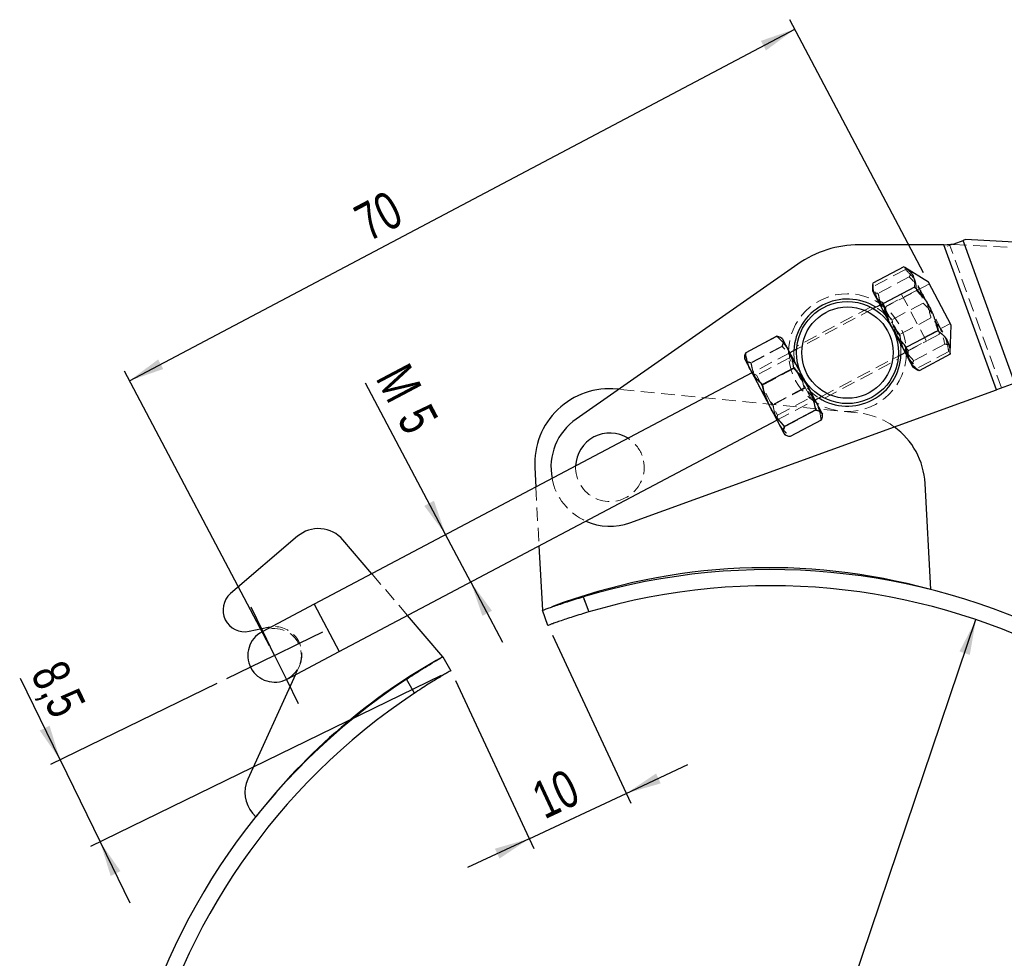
# Model space of a CAD drawing. Header units: millimetres. Extents: x 60 to 704, y 20 to 284.
# Tile 11 of 38: x 66 to 158, y 197 to 284. Entities that reach past the tile are written whole.
import ezdxf

# ---------------------------------------------------------------- set-up
doc = ezdxf.new("R2010")
doc.units = ezdxf.units.MM
doc.linetypes.add('HIDDEN', pattern=[1.905, 1.27, -0.635])
doc.layers.add('FORMATO', color=179, linetype='Continuous')
doc.styles.add('SLDTEXTSTYLE0', font='TXT', dxfattribs={"width": 0.75})
doc.dimstyles.new('SLDDIMSTYLE0', dxfattribs={"dimtxt": 3.5, "dimasz": 3.302, "dimexe": 0, "dimexo": 0.0625, "dimgap": 0.875, "dimtad": 1, "dimdec": 0, "dimrnd": 1e-09, "dimzin": 12, "dimdsep": 46, "dimtxsty": 'SLDTEXTSTYLE0', "dimsah": 1, "dimcen": 0.09, "dimadec": 0, "dimazin": 3, "dimtfac": 1, "dimtofl": 0, "dimtmove": 0, "dimatfit": 3, "dimfxl": 0, "dimfrac": 2, "dimtolj": 1, "dimtzin": 12, "dimarcsym": 0})
doc.dimstyles.new('SLDDIMSTYLE1', dxfattribs={"dimtxt": 3.5, "dimasz": 3.302, "dimexe": 0, "dimexo": 0.0625, "dimgap": 0.875, "dimtad": 1, "dimdec": 3, "dimrnd": 1e-09, "dimzin": 12, "dimdsep": 46, "dimtxsty": 'SLDTEXTSTYLE0', "dimsah": 1, "dimcen": 0, "dimadec": 0, "dimazin": 3, "dimtfac": 1, "dimtdec": 3, "dimtmove": 0, "dimatfit": 3, "dimfxl": 0, "dimfrac": 2, "dimtolj": 1, "dimtzin": 12, "dimarcsym": 0})
doc.dimstyles.new('SLDDIMSTYLE2', dxfattribs={"dimtxt": 3.5, "dimasz": 3.302, "dimexe": 0, "dimexo": 0.0625, "dimgap": 0.875, "dimtad": 1, "dimdec": 0, "dimrnd": 1e-09, "dimzin": 12, "dimdsep": 46, "dimtxsty": 'SLDTEXTSTYLE0', "dimsah": 1, "dimcen": 0.09, "dimadec": 0, "dimazin": 3, "dimtfac": 1, "dimtdec": 0, "dimtofl": 0, "dimtmove": 0, "dimatfit": 3, "dimfxl": 0, "dimfrac": 2, "dimtolj": 1, "dimtzin": 12, "dimarcsym": 0})
doc.dimstyles.new('SLDDIMSTYLE3', dxfattribs={"dimtxt": 3.5, "dimasz": 3.302, "dimexe": 0, "dimexo": 0.0625, "dimgap": 0.875, "dimtad": 1, "dimdec": 3, "dimrnd": 1e-09, "dimzin": 12, "dimdsep": 46, "dimtxsty": 'SLDTEXTSTYLE0', "dimsah": 1, "dimcen": 0.09, "dimadec": 0, "dimazin": 3, "dimtfac": 1, "dimtdec": 3, "dimtmove": 0, "dimatfit": 0, "dimfxl": 0, "dimfrac": 2, "dimtolj": 1, "dimtzin": 12, "dimarcsym": 0})
doc.dimstyles.new('SLDDIMSTYLE4', dxfattribs={"dimtxt": 3.5, "dimasz": 3.302, "dimexe": 0, "dimexo": 0.0625, "dimgap": 0.875, "dimtad": 1, "dimdec": 1, "dimrnd": 1e-09, "dimzin": 12, "dimdsep": 46, "dimtxsty": 'SLDTEXTSTYLE0', "dimsah": 1, "dimcen": 0.09, "dimadec": 0, "dimazin": 3, "dimtfac": 1, "dimtdec": 1, "dimtmove": 0, "dimatfit": 0, "dimfxl": 0, "dimfrac": 2, "dimtolj": 1, "dimtzin": 12, "dimarcsym": 0})

# ---------------------------------------------------------------- blocks, each defined once
blk = doc.blocks.new('_D')
at = {"layer": 'FORMATO'}
for p, q in [((215.888, 230.288), (258.569, 173.432)), ((257.968, 174.232), (129.545, 77.826)), ((87.464, 133.882), (130.145, 77.026))]:
    blk.add_line(p, q, dxfattribs=at)
for points in [[(257.968, 174.232), (255.022, 172.656), (255.632, 171.843)], [(129.545, 77.826), (132.49, 79.402), (131.88, 80.215)]]:
    blk.add_solid(points, dxfattribs=at)
at = {"layer": 'FORMATO', "insert": (196.594, 133.801), "char_height": 3.5, "attachment_point": 1, "rotation": 36.89505, "style": 'SLDTEXTSTYLE0'}
blk.add_mtext('99', dxfattribs=at)
blk = doc.blocks.new('_D_1')
at = {"layer": 'FORMATO'}
blk.add_line((116.83, 114.764), (155.266, 228.442), dxfattribs=at)
for points in [[(155.266, 228.442), (153.727, 225.477), (154.69, 225.151)], [(116.83, 114.764), (118.369, 117.729), (117.406, 118.055)]]:
    blk.add_solid(points, dxfattribs=at)
at = {"layer": 'FORMATO', "char_height": 3.5, "attachment_point": 1, "rotation": 71.31878, "style": 'SLDTEXTSTYLE0'}
for s, insert in [('(interno)', (127.229, 159.774)), ('120', (124.744, 152.424)), ('%%c', (123.104, 147.407))]:
    blk.add_mtext(s, dxfattribs=dict(at, insert=insert))
blk = doc.blocks.new('_D_2')
at = {"layer": 'FORMATO'}
for p, q in [((150.371, 260.826), (137.879, 284.461)), ((76.238, 250.749), (138.346, 283.577)), ((89.322, 225.994), (75.77, 251.633))]:
    blk.add_line(p, q, dxfattribs=at)
for points in [[(138.346, 283.577), (135.19, 282.483), (135.664, 281.584)], [(76.238, 250.749), (79.394, 251.843), (78.919, 252.741)]]:
    blk.add_solid(points, dxfattribs=at)
at = {"layer": 'FORMATO', "insert": (96.935, 266.792), "char_height": 3.5, "attachment_point": 1, "rotation": 27.85853, "style": 'SLDTEXTSTYLE0'}
blk.add_mtext('70', dxfattribs=at)
blk = doc.blocks.new('_D_3')
at = {"layer": 'FORMATO'}
for p, q in [((105.759, 236.379), (98.277, 250.534)), ((108.096, 231.958), (105.759, 236.379)), ((108.096, 231.958), (111.063, 226.344))]:
    blk.add_line(p, q, dxfattribs=at)
for points in [[(105.759, 236.379), (104.665, 239.535), (103.767, 239.06)], [(108.096, 231.958), (109.19, 228.801), (110.088, 229.276)]]:
    blk.add_solid(points, dxfattribs=at)
at = {"layer": 'FORMATO', "char_height": 3.5, "attachment_point": 1, "rotation": 297.85853, "style": 'SLDTEXTSTYLE0'}
for s, insert in [('M', (102.266, 252.642)), ('5', (104.27, 248.852))]:
    blk.add_mtext(s, dxfattribs=dict(at, insert=insert))
blk = doc.blocks.new('_D_4')
at = {"layer": 'FORMATO'}
for p, q in [((115.733, 226.999), (123.048, 211.313)), ((106.67, 222.773), (113.985, 207.087)), ((122.625, 212.22), (128.38, 214.903)), ((113.562, 207.993), (122.625, 212.22)), ((113.562, 207.993), (107.807, 205.31))]:
    blk.add_line(p, q, dxfattribs=at)
for points in [[(122.625, 212.22), (125.832, 213.155), (125.403, 214.075)], [(113.562, 207.993), (110.355, 207.058), (110.784, 206.138)]]:
    blk.add_solid(points, dxfattribs=at)
at = {"layer": 'FORMATO', "insert": (113.511, 212.948), "char_height": 3.5, "attachment_point": 1, "rotation": 25, "style": 'SLDTEXTSTYLE0'}
blk.add_mtext('10', dxfattribs=at)
blk = doc.blocks.new('_D_5')
at = {"layer": 'FORMATO'}
for p, q in [((69.771, 215.346), (66.066, 222.943)), ((84.396, 222.48), (68.872, 214.908)), ((105.349, 223.241), (72.598, 207.267)), ((69.771, 215.346), (73.497, 207.706)), ((73.497, 207.706), (76.281, 201.998))]:
    blk.add_line(p, q, dxfattribs=at)
for points in [[(69.771, 215.346), (68.78, 218.537), (67.866, 218.091)], [(73.497, 207.706), (74.488, 204.515), (75.401, 204.961)]]:
    blk.add_solid(points, dxfattribs=at)
at = {"layer": 'FORMATO', "insert": (70.121, 224.92), "char_height": 3.5, "attachment_point": 1, "rotation": 296, "style": 'SLDTEXTSTYLE0'}
blk.add_mtext('8,5', dxfattribs=at)
blk = doc.blocks.new('SW_CENTERMARKSYMBOL_0')
at = {"layer": 'FORMATO', "color": 0}
for p, q in [((-1.096, 2.247), (-2.192, 4.494)), ((0, 0), (-1.096, 2.247)), ((2.247, 1.096), (4.494, 2.192)), ((0, 0), (2.247, 1.096)), ((0, 0), (-2.247, -1.096)), ((0, 0), (1.096, -2.247)), ((-2.247, -1.096), (-4.494, -2.192)), ((1.096, -2.247), (2.192, -4.494))]:
    blk.add_line(p, q, dxfattribs=at)

msp = doc.modelspace()

# ---------------------------------------------------------------- linework, layer by layer
at = {"color": 7, "linetype": 'Continuous', "lineweight": 25}
for p, q in [((153.2326, 263.5418), (154.0601, 263.8421)), ((154.2815, 263.9224), (154.0601, 263.8421)), ((158.8895, 250.5342), (154.0601, 263.8421)), ((159.425, 263.6664), (154.2815, 263.9224)), ((152.269, 263.4278), (144.3638, 263.4352)), ((152.269, 263.4278), (153.2326, 263.5418)), ((157.174, 249.9117), (152.269, 263.4278)), ((138.6263, 261.6322), (117.9389, 247.1759)), ((148.5417, 261.3827), (145.637, 259.8474)), ((150.8382, 259.9423), (148.6404, 261.3232)), ((145.6305, 259.7313), (145.6083, 259.1372)), ((149.539, 259.4959), (146.6343, 257.9606)), ((152.9578, 255.9321), (150.8382, 259.9423)), ((145.6083, 259.1372), (145.8198, 258.7371)), ((145.8198, 258.7371), (147.3966, 255.7538)), ((146.3092, 257.811), (145.6824, 257.4798)), ((147.3966, 255.7538), (149.0542, 252.6176)), ((152.8608, 253.3384), (152.9578, 255.9321)), ((136.6709, 254.8985), (133.7662, 253.3632)), ((137.1872, 254.6863), (137.0694, 254.7602)), ((137.1872, 254.6863), (137.7695, 253.5846)), ((151.6953, 255.4162), (148.7906, 253.8809)), ((133.656, 252.9557), (133.6508, 252.8171)), ((133.6508, 252.8171), (134.233, 251.7155)), ((137.7695, 253.5846), (139.5869, 250.1461)), ((138.5149, 253.6914), (137.8881, 253.3601)), ((148.0189, 253.0593), (148.6457, 253.3905)), ((152.8543, 253.2233), (149.9496, 251.6881)), ((152.8543, 253.2233), (152.8504, 253.3388)), ((138.2363, 251.9369), (135.3316, 250.4016)), ((149.0542, 252.6176), (149.3466, 252.0644)), ((149.3466, 252.0644), (149.85, 251.7481)), ((134.3517, 251.491), (93.4835, 229.8902)), ((134.233, 251.7155), (136.0505, 248.2769)), ((149.8547, 251.7555), (149.9496, 251.6881)), ((139.5869, 250.1461), (140.8738, 247.7113)), ((158.8895, 250.5342), (157.174, 249.9117)), ((121.9222, 249.9594), (121.76, 249.9754)), ((122.9656, 237.4975), (157.174, 249.9117)), ((140.2246, 248.9396), (140.8513, 249.2709)), ((136.0505, 248.2769), (137.3374, 245.8421)), ((140.3058, 248.0213), (137.4011, 246.4861)), ((140.8738, 247.7113), (140.9255, 247.6134)), ((140.9203, 247.4745), (140.9255, 247.6134)), ((95.8199, 225.4697), (136.6882, 247.0704)), ((140.81, 247.0674), (137.9053, 245.5321)), ((137.3374, 245.8421), (137.3891, 245.7443)), ((137.3891, 245.7443), (137.5066, 245.6705)), ((114.081, 242.6364), (114.1776, 240.828)), ((151.0405, 231.2476), (150.5114, 241.1622)), ((91.9325, 236.2233), (85.6781, 230.8707)), ((98.8663, 232.7353), (96.1624, 235.8947)), ((114.4711, 235.3277), (114.7921, 229.313)), ((93.4835, 229.8902), (88.6209, 227.3201)), ((118.5906, 230.5733), (119.1102, 229.1627)), ((115.3105, 227.9054), (114.7921, 229.313)), ((105.5024, 224.9812), (102.1989, 228.8413)), ((87.4152, 227.3589), (89.1981, 227.7406)), ((89.1981, 227.7406), (89.505, 227.7874)), ((90.9573, 222.8996), (95.8199, 225.4697)), ((105.5024, 224.9812), (106.2475, 223.6793)), ((91.7401, 223.3133), (87.2891, 213.5602)), ((102.842, 221.5767), (102.0954, 222.8814)), ((87.7391, 210.364), (88.0281, 210.0263))]:
    msp.add_line(p, q, dxfattribs=at)
at = {"color": 7, "linetype": 'HIDDEN', "lineweight": 18}
for p, q in [((158.8895, 250.5342), (154.0601, 263.8421)), ((157.174, 249.9117), (152.269, 263.4278)), ((152.5879, 263.3078), (153.2326, 263.5418)), ((157.644, 250.0823), (152.8146, 263.3901)), ((158.1795, 263.2144), (153.036, 263.4704)), ((148.6726, 261.135), (145.7679, 259.5998)), ((149.0395, 260.4409), (146.1348, 258.9056)), ((145.6315, 259.2163), (145.6355, 259.0857)), ((150.9167, 259.7939), (146.726, 257.5789)), ((148.2979, 258.8622), (146.3092, 257.811)), ((149.7007, 259.1898), (146.796, 257.6545)), ((148.2979, 258.8622), (150.6344, 254.4416)), ((145.6824, 257.4798), (138.5149, 253.6914)), ((145.4214, 257.6246), (138.5407, 253.9878)), ((146.726, 257.5789), (146.3226, 257.7856)), ((146.726, 257.5789), (148.6886, 253.8656)), ((150.3311, 257.9972), (147.4264, 256.4619)), ((151.0649, 256.6088), (148.1602, 255.0736)), ((147.51, 255.8658), (148.1602, 255.0736)), ((148.6886, 253.8656), (152.8793, 256.0806)), ((136.678, 254.8851), (133.7733, 253.3498)), ((151.857, 255.1101), (148.9523, 253.5749)), ((137.1584, 253.9762), (134.2537, 252.4409)), ((137.1752, 253.9445), (134.2705, 252.4092)), ((148.6322, 253.4159), (148.6886, 253.8656)), ((148.6457, 253.3905), (150.6344, 254.4416)), ((152.3565, 254.1651), (149.4518, 252.6299)), ((133.6683, 252.9553), (133.7025, 252.7193)), ((137.8881, 253.3601), (134.3517, 251.491)), ((137.8452, 252.885), (134.7685, 251.2588)), ((137.9016, 253.3347), (137.8452, 252.885)), ((137.8856, 252.8086), (137.8452, 252.885)), ((139.8078, 249.1718), (137.8856, 252.8086)), ((140.8513, 249.2709), (148.0189, 253.0593)), ((152.7234, 253.471), (149.8187, 251.9357)), ((138.2601, 251.8918), (135.3554, 250.3565)), ((141.1143, 249.1271), (147.9971, 252.7649)), ((149.425, 252.039), (149.3194, 252.1158)), ((134.7685, 251.2588), (134.3651, 251.4655)), ((134.7685, 251.2588), (136.7311, 247.5456)), ((139.2209, 250.074), (136.3162, 248.5388)), ((139.2447, 250.0289), (136.34, 248.4937)), ((144.2102, 247.7552), (121.9222, 249.9594)), ((136.7311, 247.5456), (139.8078, 249.1718)), ((139.8078, 249.1718), (140.2111, 248.965)), ((136.6882, 247.0704), (140.2246, 248.9396)), ((136.6747, 247.0958), (136.7311, 247.5456)), ((140.3226, 247.9896), (137.4179, 246.4544)), ((140.803, 247.0808), (137.8983, 245.5455)), ((114.1776, 240.828), (114.4711, 235.3277)), ((102.1989, 228.8413), (98.8663, 232.7353)), ((95.8199, 225.4697), (93.4835, 229.8902)), ((95.8199, 225.4697), (93.4835, 229.8902)), ((119.1102, 229.1627), (118.5906, 230.5733)), ((92.1077, 224.1188), (91.7401, 223.3133)), ((102.0954, 222.8814), (102.842, 221.5767))]:
    msp.add_line(p, q, dxfattribs=at)
at = {"color": 8, "linetype": 'Continuous', "lineweight": 25}
msp.add_line((93.4835, 229.8902), (95.8199, 225.4697), dxfattribs=at)
at = {"color": 7, "linetype": 'HIDDEN', "lineweight": 18}
msp.add_circle((143.2669, 253.3753), 5.5, dxfattribs=at)
at = {"color": 7, "linetype": 'Continuous', "lineweight": 25}
for radius in [4.7625, 4.2625]:
    msp.add_circle((143.2669, 253.3753), radius, dxfattribs=at)
for centre, radius, start, end in [((144.3543, 253.4353), 10, 89.94578, 124.94578), ((143.2669, 253.3753), 5, 57.858528, 177.858528), ((143.2669, 253.3753), 5, 237.858528, 357.858528), ((121.0711, 243.0094), 7, 84.352029, 183.054958), ((121.0893, 242.6676), 5.5, 124.94578, 190.909041), ((143.5213, 240.7892), 7, 3.054958, 53.981463), ((121.0893, 242.6676), 3.2, 57.928985, 177.78807), ((121.0893, 242.6676), 5.5, 245.996875, 289.94578), ((93.8832, 233.9441), 3, 40.557477, 130.557477), ((136.0479, 171.603), 61.5, 123.509379, 106.490621), ((135.824, 175.7975), 57.5, 74.654768, 110.529898), ((136.0479, 171.603), 60, 123.602746, 106.397254), ((86.9921, 229.3352), 2.021, 130.557477, 282.083308), ((89.7891, 225.1098), 2.5, 117.858528, 297.858528), ((133.397, 174.7005), 57.5, 119.020518, 142.094436), ((90.0183, 212.3147), 3, 155.46963, 220.557477)]:
    msp.add_arc(centre, radius, start, end, dxfattribs=at)
at = {"color": 7, "linetype": 'HIDDEN', "lineweight": 18}
for centre, radius, start, end in [((143.2669, 253.3753), 5, 19.94578, 57.858528), ((143.2669, 253.3753), 5, 357.858528, 19.94578), ((143.2669, 253.3753), 5, 177.858528, 237.858528), ((143.5213, 240.7892), 7, 53.981463, 84.352029), ((121.0893, 242.6676), 3.2, 19.94578, 57.928985), ((121.0893, 242.6676), 3.2, 177.78807, 19.94578), ((121.0893, 242.6676), 5.5, 190.909041, 245.996875), ((89.7891, 225.1098), 2.5, 297.858528, 117.858528), ((89.7424, 225.1982), 2.6, 335.46963, 95.239131)]:
    msp.add_arc(centre, radius, start, end, dxfattribs=at)
for points, knots in [([(148.7891, 261.2015), (148.7868, 261.2037), (148.7176, 261.2731), (148.6282, 261.3288), (148.5417, 261.3827)], [0, 0, 0, 0, 0.0321436, 1, 1, 1, 1]), ([(148.6726, 261.135), (148.9078, 260.9109), (149.3832, 260.4578), (149.8819, 259.6777), (150.195, 258.8455), (150.2855, 258.2817), (150.3311, 257.9972)], [0, 0, 0, 0, 0.2645952, 0.5349275, 0.7653327, 1, 1, 1, 1]), ([(149.0395, 260.4409), (149.0971, 260.5484), (149.2136, 260.7657), (149.2118, 260.9607), (149.1018, 261.0169), (149.0694, 261.0334)], [0, 0, 0, 0, 0.4085094, 0.8258764, 1, 1, 1, 1]), ([(151.0649, 256.6088), (150.9356, 257.1562), (150.7209, 258.065), (150.0924, 259.2187), (149.5296, 259.9366), (149.152, 260.325), (149.0395, 260.4409)], [0, 0, 0, 0, 0.38065771, 0.63208684, 0.89030935, 1, 1, 1, 1]), ([(149.7007, 259.1898), (149.6927, 259.5377), (149.6822, 259.9911), (149.4691, 260.3499), (149.4195, 260.4334)], [0, 0, 0, 0, 0.7672665, 1, 1, 1, 1]), ([(145.637, 259.8474), (145.6376, 259.7474), (145.6402, 259.292), (145.7865, 258.8944), (145.9007, 258.584)], [0, 0, 0, 0, 0.2195233, 1, 1, 1, 1]), ([(146.2813, 257.8639), (146.262, 257.9012), (146.116, 258.1844), (145.9044, 258.7518), (145.8137, 259.3154), (145.7679, 259.5998)], [0, 0, 0, 0, 0.0700474, 0.5307624, 1, 1, 1, 1]), ([(145.6355, 259.0857), (145.6402, 259.0777), (145.676, 259.0169), (145.8071, 258.9359), (146.0249, 258.9158), (146.1348, 258.9056)], [0, 0, 0, 0, 0.0700474, 0.5307624, 1, 1, 1, 1]), ([(145.9007, 258.584), (145.9511, 258.4975), (146.1627, 258.1346), (146.5223, 257.8621), (146.796, 257.6545)], [0, 0, 0, 0, 0.2385512, 1, 1, 1, 1]), ([(146.1348, 258.9056), (146.1663, 258.747), (146.31, 258.0247), (146.603, 257.3495), (146.8316, 256.8226)], [0, 0, 0, 0, 0.2195233, 1, 1, 1, 1]), ([(151.857, 255.1101), (151.7611, 255.5124), (151.5672, 256.3257), (151.0741, 257.422), (150.4392, 258.3836), (149.9484, 258.9194), (149.7007, 259.1898)], [0, 0, 0, 0, 0.2645952, 0.5349275, 0.7653327, 1, 1, 1, 1]), ([(147.4264, 256.4619), (147.2034, 256.67), (146.7534, 257.0901), (146.4396, 257.6044), (146.2813, 257.8639)], [0, 0, 0, 0, 0.495458, 1, 1, 1, 1]), ([(146.796, 257.6545), (146.8829, 257.2766), (147.0581, 256.5138), (147.3906, 255.8052), (147.5583, 255.4477)], [0, 0, 0, 0, 0.495458, 1, 1, 1, 1]), ([(150.3311, 257.9972), (150.4437, 257.8813), (150.8146, 257.4997), (151.3786, 256.783), (152.0103, 255.6306), (152.2272, 254.7125), (152.3565, 254.1651)], [0, 0, 0, 0, 0.1096912, 0.36148, 0.6193405, 1, 1, 1, 1]), ([(148.1232, 254.3789), (147.8946, 254.9058), (147.6017, 255.581), (147.458, 256.3033), (147.4264, 256.4619)], [0, 0, 0, 0, 0.7804767, 1, 1, 1, 1]), ([(152.7234, 253.471), (152.6707, 253.7915), (152.5641, 254.4396), (152.2004, 255.291), (151.6892, 256.0185), (151.2743, 256.4109), (151.0649, 256.6088)], [0, 0, 0, 0, 0.26459518, 0.53492748, 0.76533267, 1, 1, 1, 1]), ([(136.678, 254.8851), (136.8948, 254.6887), (137.3323, 254.2923), (137.6331, 253.8025), (137.7849, 253.5554)], [0, 0, 0, 0, 0.495458, 1, 1, 1, 1]), ([(137.2341, 254.5976), (137.228, 254.6081), (137.182, 254.6882), (137.0318, 254.8055), (136.7967, 254.8584), (136.678, 254.8851)], [0, 0, 0, 0, 0.0700474, 0.5307624, 1, 1, 1, 1]), ([(137.2389, 254.5884), (137.2327, 254.5996), (137.1963, 254.6654), (137.1232, 254.7112), (137.0625, 254.7493)], [0, 0, 0, 0, 0.1700229, 1, 1, 1, 1]), ([(147.5583, 255.4477), (147.5842, 255.3996), (147.7806, 255.035), (148.2145, 254.3811), (148.7049, 253.8452), (148.9523, 253.5749)], [0, 0, 0, 0, 0.0700474, 0.5307624, 1, 1, 1, 1]), ([(148.1602, 255.0736), (148.2066, 254.7721), (148.3002, 254.1637), (148.5484, 253.6147), (148.6736, 253.3377)], [0, 0, 0, 0, 0.495458, 1, 1, 1, 1]), ([(137.1584, 253.9762), (137.2077, 254.0966), (137.3071, 254.3398), (137.2586, 254.5111), (137.2341, 254.5976)], [0, 0, 0, 0, 0.495458, 1, 1, 1, 1]), ([(138.5055, 252.1921), (138.194, 252.687), (137.7949, 253.3212), (137.273, 253.8583), (137.1584, 253.9762)], [0, 0, 0, 0, 0.7804767, 1, 1, 1, 1]), ([(137.1752, 253.9445), (137.2225, 254.0686), (137.318, 254.3191), (137.2654, 254.4981), (137.2389, 254.5884)], [0, 0, 0, 0, 0.495458, 1, 1, 1, 1]), ([(138.5258, 252.1537), (138.2134, 252.6504), (137.8131, 253.2869), (137.29, 253.8261), (137.1752, 253.9445)], [0, 0, 0, 0, 0.7804767, 1, 1, 1, 1]), ([(149.4518, 252.6299), (149.0693, 253.0432), (148.5669, 253.586), (148.2087, 254.2262), (148.1232, 254.3789)], [0, 0, 0, 0, 0.7614488, 1, 1, 1, 1]), ([(152.3565, 254.1651), (152.4778, 254.1522), (152.7229, 254.1261), (152.8831, 254.0147), (152.8675, 253.8922), (152.8629, 253.8561)], [0, 0, 0, 0, 0.4085094, 0.8258764, 1, 1, 1, 1]), ([(133.7733, 253.3498), (133.7241, 253.2293), (133.6246, 252.9862), (133.6732, 252.8148), (133.6977, 252.7284)], [0, 0, 0, 0, 0.495458, 1, 1, 1, 1]), ([(134.2485, 251.6862), (134.2301, 251.7219), (134.091, 251.992), (133.8923, 252.535), (133.8132, 253.0765), (133.7733, 253.3498)], [0, 0, 0, 0, 0.0700474, 0.5307624, 1, 1, 1, 1]), ([(137.7849, 253.5554), (137.8033, 253.5197), (137.9424, 253.2496), (138.1412, 252.7066), (138.2202, 252.165), (138.2601, 251.8918)], [0, 0, 0, 0, 0.0700474, 0.5307624, 1, 1, 1, 1]), ([(148.6736, 253.3377), (148.6936, 253.3007), (148.8453, 253.0206), (149.1949, 252.5261), (149.6095, 252.1337), (149.8187, 251.9357)], [0, 0, 0, 0, 0.0700474, 0.5307624, 1, 1, 1, 1]), ([(148.9523, 253.5749), (148.945, 253.375), (148.9303, 252.9716), (149.0664, 252.6346), (149.1351, 252.4645)], [0, 0, 0, 0, 0.495458, 1, 1, 1, 1]), ([(133.6977, 252.7284), (133.7037, 252.7178), (133.7497, 252.6378), (133.9, 252.5204), (134.1351, 252.4676), (134.2537, 252.4409)], [0, 0, 0, 0, 0.0700474, 0.5307624, 1, 1, 1, 1]), ([(133.7025, 252.7193), (133.7088, 252.7082), (133.7569, 252.624), (133.9113, 252.4991), (134.15, 252.4393), (134.2705, 252.4092)], [0, 0, 0, 0, 0.0700474, 0.5307624, 1, 1, 1, 1]), ([(134.2537, 252.4409), (134.2866, 252.2798), (134.4363, 251.5461), (134.7355, 250.8591), (134.9691, 250.3229)], [0, 0, 0, 0, 0.2195233, 1, 1, 1, 1]), ([(134.2705, 252.4092), (134.3036, 252.2477), (134.4545, 251.5117), (134.7549, 250.8224), (134.9894, 250.2845)], [0, 0, 0, 0, 0.2195233, 1, 1, 1, 1]), ([(138.2601, 251.8918), (138.3747, 251.7739), (138.8966, 251.2368), (139.2957, 250.6026), (139.6072, 250.1077)], [0, 0, 0, 0, 0.2195233, 1, 1, 1, 1]), ([(139.2209, 250.074), (139.0902, 250.6317), (138.9185, 251.3642), (138.5851, 252.0326), (138.5055, 252.1921)], [0, 0, 0, 0, 0.7614488, 1, 1, 1, 1]), ([(139.2447, 250.0289), (139.1131, 250.5883), (138.9403, 251.323), (138.6056, 251.9937), (138.5258, 252.1537)], [0, 0, 0, 0, 0.7614488, 1, 1, 1, 1]), ([(149.1351, 252.4645), (149.1473, 252.4424), (149.2399, 252.2747), (149.4149, 252.0534), (149.6462, 251.9001), (149.7243, 251.8483)], [0, 0, 0, 0, 0.0914659, 0.6930542, 1, 1, 1, 1]), ([(149.3194, 252.1158), (149.3154, 252.1243), (149.2854, 252.1881), (149.2922, 252.342), (149.3983, 252.5333), (149.4518, 252.6299)], [0, 0, 0, 0, 0.0700474, 0.5307624, 1, 1, 1, 1]), ([(135.3554, 250.3565), (135.1387, 250.5529), (134.7012, 250.9493), (134.4003, 251.4391), (134.2485, 251.6862)], [0, 0, 0, 0, 0.495458, 1, 1, 1, 1]), ([(134.9691, 250.3229), (135.056, 250.1673), (135.4205, 249.5153), (135.929, 248.9609), (136.3162, 248.5388)], [0, 0, 0, 0, 0.2385512, 1, 1, 1, 1]), ([(134.9894, 250.2845), (135.0766, 250.1284), (135.4422, 249.4741), (135.9519, 248.9175), (136.34, 248.4937)], [0, 0, 0, 0, 0.2385512, 1, 1, 1, 1]), ([(136.0708, 248.2385), (135.8372, 248.7747), (135.538, 249.4617), (135.3883, 250.1954), (135.3554, 250.3565)], [0, 0, 0, 0, 0.7804767, 1, 1, 1, 1]), ([(140.3278, 248.7443), (140.3087, 248.7796), (140.1638, 249.0467), (139.8271, 249.5168), (139.4242, 249.8872), (139.2209, 250.074)], [0, 0, 0, 0, 0.0700474, 0.5307624, 1, 1, 1, 1]), ([(140.3432, 248.7151), (140.3243, 248.75), (140.181, 249.0143), (139.8471, 249.479), (139.4467, 249.8445), (139.2447, 250.0289)], [0, 0, 0, 0, 0.0700474, 0.5307624, 1, 1, 1, 1]), ([(139.6072, 250.1077), (139.6868, 249.9482), (140.0202, 249.2798), (140.1919, 248.5473), (140.3226, 247.9896)], [0, 0, 0, 0, 0.2385512, 1, 1, 1, 1]), ([(137.4179, 246.4544), (137.0307, 246.8765), (136.5222, 247.4309), (136.1577, 248.0829), (136.0708, 248.2385)], [0, 0, 0, 0, 0.7614488, 1, 1, 1, 1]), ([(136.3162, 248.5388), (136.3564, 248.249), (136.4375, 247.6643), (136.6727, 247.1398), (136.7914, 246.8752)], [0, 0, 0, 0, 0.495458, 1, 1, 1, 1]), ([(136.34, 248.4937), (136.3788, 248.2065), (136.4572, 247.627), (136.6896, 247.1078), (136.8068, 246.8459)], [0, 0, 0, 0, 0.495458, 1, 1, 1, 1]), ([(140.803, 247.0808), (140.7628, 247.3705), (140.6817, 247.9552), (140.4464, 248.4797), (140.3278, 248.7443)], [0, 0, 0, 0, 0.495458, 1, 1, 1, 1]), ([(140.81, 247.0674), (140.7712, 247.3545), (140.6928, 247.9341), (140.4605, 248.4532), (140.3432, 248.7151)], [0, 0, 0, 0, 0.495458, 1, 1, 1, 1]), ([(140.3226, 247.9896), (140.4499, 247.9625), (140.7068, 247.9077), (140.821, 247.7711), (140.8786, 247.7021)], [0, 0, 0, 0, 0.495458, 1, 1, 1, 1]), ([(140.8786, 247.7021), (140.8839, 247.6912), (140.9242, 247.6081), (140.9365, 247.4178), (140.8477, 247.1938), (140.803, 247.0808)], [0, 0, 0, 0, 0.0700474, 0.5307624, 1, 1, 1, 1]), ([(136.7914, 246.8752), (136.8105, 246.8399), (136.9553, 246.5728), (137.292, 246.1027), (137.6949, 245.7324), (137.8983, 245.5455)], [0, 0, 0, 0, 0.0700474, 0.5307624, 1, 1, 1, 1]), ([(136.8068, 246.8459), (136.8257, 246.8111), (136.9691, 246.5468), (137.3029, 246.0821), (137.7033, 245.7165), (137.9053, 245.5321)], [0, 0, 0, 0, 0.07004739, 0.53076243, 1, 1, 1, 1]), ([(137.3422, 245.833), (137.3369, 245.8439), (137.2966, 245.927), (137.2843, 246.1173), (137.3731, 246.3413), (137.4179, 246.4544)], [0, 0, 0, 0, 0.0700474, 0.5307624, 1, 1, 1, 1]), ([(137.8983, 245.5455), (137.771, 245.5726), (137.5141, 245.6274), (137.3998, 245.764), (137.3422, 245.833)], [0, 0, 0, 0, 0.495458, 1, 1, 1, 1])]:
    msp.add_open_spline(points, degree=3, knots=knots, dxfattribs=at)
at = {"color": 7, "linetype": 'Continuous', "lineweight": 25}
for points, knots in [([(148.6349, 261.3144), (148.7788, 261.2198), (149.1033, 261.0065), (149.4048, 260.5782), (149.5546, 260.0576), (149.5442, 259.6843), (149.539, 259.4959)], [0, 0, 0, 0, 0.2265464, 0.5108653, 0.7531913, 1, 1, 1, 1]), ([(145.8198, 258.7371), (145.8083, 258.7596), (145.7218, 258.9305), (145.6287, 259.2499), (145.636, 259.5826), (145.6393, 259.731)], [0, 0, 0, 0, 0.0777101, 0.5888242, 1, 1, 1, 1]), ([(149.539, 259.4959), (149.8173, 259.19), (150.3801, 258.5717), (151.0082, 257.5467), (151.445, 256.4805), (151.6113, 255.7731), (151.6953, 255.4162)], [0, 0, 0, 0, 0.26459518, 0.53492748, 0.76533267, 1, 1, 1, 1]), ([(146.6343, 257.9606), (146.465, 258.0672), (146.1234, 258.2822), (145.9216, 258.5845), (145.8198, 258.7371)], [0, 0, 0, 0, 0.49545796, 1, 1, 1, 1]), ([(147.3966, 255.7538), (147.3714, 255.8023), (147.1807, 256.17), (146.8848, 256.8968), (146.7183, 257.6039), (146.6343, 257.9606)], [0, 0, 0, 0, 0.0700474, 0.5307624, 1, 1, 1, 1]), ([(148.7906, 253.8809), (148.5272, 254.1656), (147.9956, 254.74), (147.5974, 255.4138), (147.3966, 255.7538)], [0, 0, 0, 0, 0.495458, 1, 1, 1, 1]), ([(136.6709, 254.8985), (136.8863, 254.7046), (137.3211, 254.3134), (137.6191, 253.829), (137.7695, 253.5846)], [0, 0, 0, 0, 0.495458, 1, 1, 1, 1]), ([(137.0625, 254.7493), (137.0454, 254.7647), (136.9607, 254.8409), (136.7996, 254.8729), (136.6709, 254.8985)], [0, 0, 0, 0, 0.2019933, 1, 1, 1, 1]), ([(151.6953, 255.4162), (151.7768, 255.359), (152.0457, 255.1705), (152.4303, 254.7931), (152.7994, 254.1376), (152.8338, 253.5648), (152.8543, 253.2233)], [0, 0, 0, 0, 0.1096912, 0.36148, 0.6193405, 1, 1, 1, 1]), ([(149.0542, 252.6176), (148.9401, 252.9279), (148.7938, 253.3255), (148.7911, 253.781), (148.7906, 253.8809)], [0, 0, 0, 0, 0.7804767, 1, 1, 1, 1]), ([(133.7662, 253.3632), (133.7104, 253.235), (133.6441, 253.0828), (133.665, 252.9726), (133.6683, 252.9553)], [0, 0, 0, 0, 0.8424572, 1, 1, 1, 1]), ([(134.233, 251.7155), (134.2149, 251.7507), (134.0773, 252.018), (133.8813, 252.5556), (133.8048, 253.0924), (133.7662, 253.3632)], [0, 0, 0, 0, 0.07004739, 0.53076243, 1, 1, 1, 1]), ([(137.7695, 253.5846), (137.7876, 253.5493), (137.9253, 253.282), (138.1212, 252.7444), (138.1977, 252.2077), (138.2363, 251.9369)], [0, 0, 0, 0, 0.0700474, 0.5307624, 1, 1, 1, 1]), ([(138.2363, 251.9369), (138.3511, 251.8185), (138.8742, 251.2793), (139.2745, 250.6428), (139.5869, 250.1461)], [0, 0, 0, 0, 0.2195233, 1, 1, 1, 1]), ([(149.9496, 251.6881), (149.6758, 251.8956), (149.3163, 252.1681), (149.1047, 252.531), (149.0542, 252.6176)], [0, 0, 0, 0, 0.7614488, 1, 1, 1, 1]), ([(135.3316, 250.4016), (135.1162, 250.5954), (134.6815, 250.9866), (134.3834, 251.471), (134.233, 251.7155)], [0, 0, 0, 0, 0.495458, 1, 1, 1, 1]), ([(136.0505, 248.2769), (135.816, 248.8148), (135.5156, 249.5041), (135.3647, 250.2401), (135.3316, 250.4016)], [0, 0, 0, 0, 0.7804767, 1, 1, 1, 1]), ([(139.5869, 250.1461), (139.6667, 249.9861), (140.0014, 249.3154), (140.1742, 248.5807), (140.3058, 248.0213)], [0, 0, 0, 0, 0.2385512, 1, 1, 1, 1]), ([(137.4011, 246.4861), (137.013, 246.9099), (136.5033, 247.4665), (136.1377, 248.1208), (136.0505, 248.2769)], [0, 0, 0, 0, 0.7614488, 1, 1, 1, 1]), ([(140.3058, 248.0213), (140.435, 247.9905), (140.6959, 247.9284), (140.8141, 247.7841), (140.8738, 247.7113)], [0, 0, 0, 0, 0.495458, 1, 1, 1, 1]), ([(140.8738, 247.7113), (140.8794, 247.6998), (140.9218, 247.6127), (140.9381, 247.4148), (140.853, 247.1839), (140.81, 247.0674)], [0, 0, 0, 0, 0.0700474, 0.5307624, 1, 1, 1, 1]), ([(137.3374, 245.8421), (137.3318, 245.8536), (137.2894, 245.9408), (137.273, 246.1386), (137.3582, 246.3696), (137.4011, 246.4861)], [0, 0, 0, 0, 0.0700474, 0.5307624, 1, 1, 1, 1]), ([(137.9053, 245.5321), (137.7761, 245.5629), (137.5153, 245.6251), (137.397, 245.7693), (137.3374, 245.8421)], [0, 0, 0, 0, 0.495458, 1, 1, 1, 1]), ([(114.7921, 229.313), (114.7921, 229.313), (114.8164, 229.322), (114.9118, 229.357), (114.984, 229.3834), (115.1727, 229.4518), (115.2882, 229.4935), (115.5616, 229.5908), (115.7209, 229.647), (116.0695, 229.7679), (116.26, 229.8331), (116.6745, 229.9723), (116.8955, 230.0453), (117.3534, 230.1933), (117.5934, 230.2694), (118.0871, 230.4225), (118.3373, 230.4983), (118.5906, 230.5733)], [0, 0, 0, 0, 0.125, 0.125, 0.25, 0.25, 0.375, 0.375, 0.5, 0.5, 0.625, 0.625, 0.75, 0.75, 0.875, 0.875, 1, 1, 1, 1]), ([(119.1102, 229.1627), (118.8567, 229.0881), (118.6079, 229.0131), (118.1194, 228.8624), (117.8771, 228.7859), (117.416, 228.6373), (117.1977, 228.5654), (116.7852, 228.4273), (116.5902, 228.3607), (116.2413, 228.2399), (116.0849, 228.1848), (115.8091, 228.0867), (115.692, 228.0446), (115.5041, 227.9764), (115.4319, 227.95), (115.3349, 227.9144), (115.3105, 227.9054), (115.3105, 227.9054)], [0, 0, 0, 0, 0.125, 0.125, 0.25, 0.25, 0.375, 0.375, 0.5, 0.5, 0.625, 0.625, 0.75, 0.75, 0.875, 0.875, 1, 1, 1, 1]), ([(102.0954, 222.8814), (102.3157, 223.0273), (102.5332, 223.1693), (102.963, 223.4461), (103.1775, 223.5823), (103.588, 223.8396), (103.7835, 223.9605), (104.1546, 224.1874), (104.331, 224.2938), (104.6479, 224.4833), (104.7906, 224.5677), (105.0431, 224.7159), (105.1507, 224.7784), (105.3236, 224.8785), (105.3903, 224.9169), (105.4799, 224.9683), (105.5024, 224.9812), (105.5024, 224.9812)], [0, 0, 0, 0, 0.125, 0.125, 0.25, 0.25, 0.375, 0.375, 0.5, 0.5, 0.625, 0.625, 0.75, 0.75, 0.875, 0.875, 1, 1, 1, 1]), ([(106.2475, 223.6793), (106.2475, 223.6793), (106.2249, 223.6664), (106.1369, 223.6158), (106.0702, 223.5775), (105.8965, 223.4769), (105.7903, 223.4152), (105.5401, 223.2682), (105.3947, 223.1822), (105.078, 222.9927), (104.9057, 222.8886), (104.5328, 222.6603), (104.3349, 222.5377), (103.9274, 222.2817), (103.715, 222.1466), (103.2807, 221.8661), (103.0621, 221.7229), (102.842, 221.5767)], [0, 0, 0, 0, 0.125, 0.125, 0.25, 0.25, 0.375, 0.375, 0.5, 0.5, 0.625, 0.625, 0.75, 0.75, 0.875, 0.875, 1, 1, 1, 1])]:
    msp.add_open_spline(points, degree=3, knots=knots, dxfattribs=at)

# ---------------------------------------------------------------- block references
at = {"layer": 'FORMATO'}
msp.add_blockref('SW_CENTERMARKSYMBOL_0', (89.7891, 225.1098), dxfattribs=at)

# ---------------------------------------------------------------- dimensions: what is measured, and where the dimension line sits
for base, p1, p2, angle, dimstyle, picture, middle in [((138.3464, 283.5765), (89.7891, 225.1098), (150.8382, 259.9423), 27.858528, 'SLDDIMSTYLE2', '_D_2', (101.3295, 264.0114)), ((129.5445, 77.8262), (215.2877, 231.0873), (86.8641, 134.6814), 36.895047, 'SLDDIMSTYLE0', '_D', (201.3712, 131.7454)), ((122.625, 212.2196), (106.2475, 223.6793), (115.3105, 227.9054), 25, 'SLDDIMSTYLE3', '_D_4', (117.7617, 209.9518)), ((73.497, 207.7058), (85.2951, 222.918), (106.2475, 223.6793), 296, 'SLDDIMSTYLE4', '_D_5', (67.4827, 220.0371))]:
    dim = msp.add_linear_dim(base=base, p1=p1, p2=p2, angle=angle, dimstyle=dimstyle, dxfattribs=at)
    dim.commit()
    dim.dimension.update_dxf_attribs({"geometry": picture, "text_midpoint": middle, "dimtype": 160})
dim = msp.add_linear_dim(base=(105.7593, 236.3785), p1=(90.9573, 222.8996), p2=(88.6209, 227.3201), angle=297.858528, text='M<>', dimstyle='SLDDIMSTYLE3', dxfattribs=at)
dim.commit()
dim.dimension.update_dxf_attribs({"geometry": '_D_3', "text_midpoint": (99.8834, 247.4957), "dimtype": 160})
dim = msp.add_diameter_dim_2p(p1=(116.8297, 114.7641), p2=(155.266, 228.4419), text='<>(interno)', dimstyle='SLDDIMSTYLE1', dxfattribs=at)
dim.commit()
dim.dimension.update_dxf_attribs({"geometry": '_D_1', "text_midpoint": (132.531, 161.2015), "dimtype": 163})

doc.saveas('drawing.dxf')
